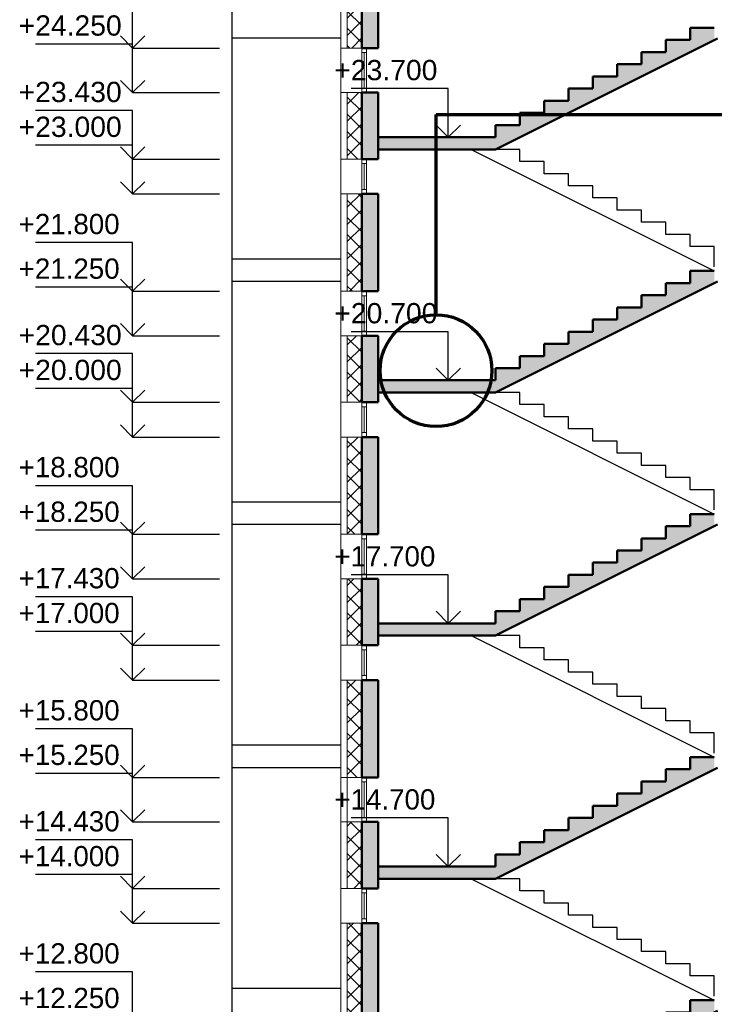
# Model space of a CAD drawing. Header units: millimetres. Extents: x 263826 to 1585445, y -423071 to 70137.
# Tile 254 of 256: x 522110 to 530684, y -77431 to -65281. Entities that reach past the tile are written whole.
import ezdxf

# ---------------------------------------------------------------- set-up
doc = ezdxf.new("R2010")
doc.units = ezdxf.units.MM
doc.layers.add('Standard', color=7, linetype='Continuous', lineweight=25)
doc.styles.add('ARIAL', font='arial.ttf')
pattern_1 = [(45, (277473.13, 108835.89), (-106.06602, 106.06602), []), (135, (277473.13, 108835.89), (-106.06602, -106.06602), [])]

# ---------------------------------------------------------------- blocks, each defined once
blk = doc.blocks.new('СЛОЖНЫЙ_ОБЪЕКТ_12')
at = {"layer": 'Standard', "color": 7, "linetype": 'Continuous', "lineweight": 25, "transparency": 33554687}
for p, q in [((250211, -184717), (253211, -186217)), ((250811, -184717), (250511, -184717)), ((250811, -184867), (250811, -184717)), ((251111, -184867), (250811, -184867)), ((251111, -185017), (251111, -184867)), ((251411, -185017), (251111, -185017)), ((251411, -185167), (251411, -185017)), ((251711, -185167), (251411, -185167)), ((251711, -185317), (251711, -185167)), ((252011, -185317), (251711, -185317)), ((252011, -185467), (252011, -185317)), ((252311, -185467), (252011, -185467)), ((252311, -185617), (252311, -185467)), ((252611, -185617), (252311, -185617)), ((252611, -185767), (252611, -185617)), ((252911, -185767), (252611, -185767)), ((252911, -185917), (252911, -185767)), ((253211, -185917), (252911, -185917)), ((253211, -186167), (253211, -185917))]:
    blk.add_line(p, q, dxfattribs=at)
blk = doc.blocks.new('СЛОЖНЫЙ_ОБЪЕКТ_13')
at = {"layer": 'Standard', "color": 7, "linetype": 'Continuous', "lineweight": 25, "transparency": 33554687}
for p, q in [((250211, -181717), (253211, -183217)), ((250811, -181717), (250511, -181717)), ((250811, -181867), (250811, -181717)), ((251111, -181867), (250811, -181867)), ((251111, -182017), (251111, -181867)), ((251411, -182017), (251111, -182017)), ((251411, -182167), (251411, -182017)), ((251711, -182167), (251411, -182167)), ((251711, -182317), (251711, -182167)), ((252011, -182317), (251711, -182317)), ((252011, -182467), (252011, -182317)), ((252311, -182467), (252011, -182467)), ((252311, -182617), (252311, -182467)), ((252611, -182617), (252311, -182617)), ((252611, -182767), (252611, -182617)), ((252911, -182767), (252611, -182767)), ((252911, -182917), (252911, -182767)), ((253211, -182917), (252911, -182917)), ((253211, -183167), (253211, -182917))]:
    blk.add_line(p, q, dxfattribs=at)
blk = doc.blocks.new('СЛОЖНЫЙ_ОБЪЕКТ_14')
at = {"layer": 'Standard', "color": 7, "linetype": 'Continuous', "lineweight": 25, "transparency": 33554687}
for p, q in [((250211, -178717), (253211, -180217)), ((250811, -178717), (250511, -178717)), ((250811, -178867), (250811, -178717)), ((251111, -178867), (250811, -178867)), ((251111, -179017), (251111, -178867)), ((251411, -179017), (251111, -179017)), ((251411, -179167), (251411, -179017)), ((251711, -179167), (251411, -179167)), ((251711, -179317), (251711, -179167)), ((252011, -179317), (251711, -179317)), ((252011, -179467), (252011, -179317)), ((252311, -179467), (252011, -179467)), ((252311, -179617), (252311, -179467)), ((252611, -179617), (252311, -179617)), ((252611, -179767), (252611, -179617)), ((252911, -179767), (252611, -179767)), ((252911, -179917), (252911, -179767)), ((253211, -179917), (252911, -179917)), ((253211, -180167), (253211, -179917))]:
    blk.add_line(p, q, dxfattribs=at)
blk = doc.blocks.new('СЛОЖНЫЙ_ОБЪЕКТ_15')
at = {"layer": 'Standard', "color": 7, "linetype": 'Continuous', "lineweight": 25, "transparency": 33554687}
for p, q in [((250211, -175717), (253211, -177217)), ((250811, -175717), (250511, -175717)), ((250811, -175867), (250811, -175717)), ((251111, -175867), (250811, -175867)), ((251111, -176017), (251111, -175867)), ((251411, -176017), (251111, -176017)), ((251411, -176167), (251411, -176017)), ((251711, -176167), (251411, -176167)), ((251711, -176317), (251711, -176167)), ((252011, -176317), (251711, -176317)), ((252011, -176467), (252011, -176317)), ((252311, -176467), (252011, -176467)), ((252311, -176617), (252311, -176467)), ((252611, -176617), (252311, -176617)), ((252611, -176767), (252611, -176617)), ((252911, -176767), (252611, -176767)), ((252911, -176917), (252911, -176767)), ((253211, -176917), (252911, -176917)), ((253211, -177167), (253211, -176917))]:
    blk.add_line(p, q, dxfattribs=at)
blk = doc.blocks.new('СЛОЖНЫЙ_ОБЪЕКТ_71')
at = {"layer": 'Standard', "linetype": 'Continuous', "lineweight": 25, "true_color": 0xf1f1f1, "transparency": 33554687}
blk.add_hatch(color=7, dxfattribs=at).paths.add_polyline_path([(253211, -174217), (252911, -174217), (252911, -174367), (252611, -174367), (252611, -174517), (252311, -174517), (252311, -174667), (252011, -174667), (252011, -174817), (251711, -174817), (251711, -174967), (251411, -174967), (251411, -175117), (251111, -175117), (251111, -175267), (250811, -175267), (250811, -175417), (250511, -175417), (250511, -175567), (249061, -175567), (249061, -175717), (250511, -175717), (253251, -174347), (253211, -174367)])
at = {"layer": 'Standard', "color": 7, "linetype": 'Continuous', "lineweight": 50, "transparency": 33554687}
for p, q in [((253211, -174217), (252911, -174217)), ((252911, -174217), (252911, -174367)), ((250511, -175717), (253251, -174347)), ((252911, -174367), (252611, -174367)), ((252611, -174367), (252611, -174517)), ((252611, -174517), (252311, -174517)), ((252311, -174517), (252311, -174667)), ((252311, -174667), (252011, -174667)), ((252011, -174667), (252011, -174817)), ((252011, -174817), (251711, -174817)), ((251711, -174817), (251711, -174967)), ((251711, -174967), (251411, -174967)), ((251411, -174967), (251411, -175117)), ((251411, -175117), (251111, -175117)), ((251111, -175117), (251111, -175267)), ((251111, -175267), (250811, -175267)), ((250811, -175267), (250811, -175417)), ((250811, -175417), (250511, -175417)), ((250511, -175417), (250511, -175567)), ((250511, -175567), (250511, -175417)), ((250511, -175567), (249061, -175567)), ((250511, -175717), (249061, -175717))]:
    blk.add_line(p, q, dxfattribs=at)
blk = doc.blocks.new('СЛОЖНЫЙ_ОБЪЕКТ_72')
at = {"layer": 'Standard', "linetype": 'Continuous', "lineweight": 25, "true_color": 0xf1f1f1, "transparency": 33554687}
blk.add_hatch(color=7, dxfattribs=at).paths.add_polyline_path([(253211, -177217), (252911, -177217), (252911, -177367), (252611, -177367), (252611, -177517), (252311, -177517), (252311, -177667), (252011, -177667), (252011, -177817), (251711, -177817), (251711, -177967), (251411, -177967), (251411, -178117), (251111, -178117), (251111, -178267), (250811, -178267), (250811, -178417), (250511, -178417), (250511, -178567), (249061, -178567), (249061, -178717), (250511, -178717), (253251, -177347), (253211, -177367)])
at = {"layer": 'Standard', "color": 7, "linetype": 'Continuous', "lineweight": 50, "transparency": 33554687}
for p, q in [((253211, -177217), (252911, -177217)), ((252911, -177217), (252911, -177367)), ((250511, -178717), (253251, -177347)), ((252911, -177367), (252611, -177367)), ((252611, -177367), (252611, -177517)), ((252611, -177517), (252311, -177517)), ((252311, -177517), (252311, -177667)), ((252311, -177667), (252011, -177667)), ((252011, -177667), (252011, -177817)), ((252011, -177817), (251711, -177817)), ((251711, -177817), (251711, -177967)), ((251711, -177967), (251411, -177967)), ((251411, -177967), (251411, -178117)), ((251411, -178117), (251111, -178117)), ((251111, -178117), (251111, -178267)), ((251111, -178267), (250811, -178267)), ((250811, -178267), (250811, -178417)), ((250811, -178417), (250511, -178417)), ((250511, -178417), (250511, -178567)), ((250511, -178567), (250511, -178417)), ((250511, -178567), (249061, -178567)), ((250511, -178717), (249061, -178717))]:
    blk.add_line(p, q, dxfattribs=at)
blk = doc.blocks.new('СЛОЖНЫЙ_ОБЪЕКТ_73')
at = {"layer": 'Standard', "linetype": 'Continuous', "lineweight": 25, "true_color": 0xf1f1f1, "transparency": 33554687}
blk.add_hatch(color=7, dxfattribs=at).paths.add_polyline_path([(253211, -180217), (252911, -180217), (252911, -180367), (252611, -180367), (252611, -180517), (252311, -180517), (252311, -180667), (252011, -180667), (252011, -180817), (251711, -180817), (251711, -180967), (251411, -180967), (251411, -181117), (251111, -181117), (251111, -181267), (250811, -181267), (250811, -181417), (250511, -181417), (250511, -181567), (249061, -181567), (249061, -181717), (250511, -181717), (253251, -180347), (253211, -180367)])
at = {"layer": 'Standard', "color": 7, "linetype": 'Continuous', "lineweight": 50, "transparency": 33554687}
for p, q in [((253211, -180217), (252911, -180217)), ((252911, -180217), (252911, -180367)), ((250511, -181717), (253251, -180347)), ((252911, -180367), (252611, -180367)), ((252611, -180367), (252611, -180517)), ((252611, -180517), (252311, -180517)), ((252311, -180517), (252311, -180667)), ((252311, -180667), (252011, -180667)), ((252011, -180667), (252011, -180817)), ((252011, -180817), (251711, -180817)), ((251711, -180817), (251711, -180967)), ((251711, -180967), (251411, -180967)), ((251411, -180967), (251411, -181117)), ((251411, -181117), (251111, -181117)), ((251111, -181117), (251111, -181267)), ((251111, -181267), (250811, -181267)), ((250811, -181267), (250811, -181417)), ((250811, -181417), (250511, -181417)), ((250511, -181417), (250511, -181567)), ((250511, -181567), (250511, -181417)), ((250511, -181567), (249061, -181567)), ((250511, -181717), (249061, -181717))]:
    blk.add_line(p, q, dxfattribs=at)
blk = doc.blocks.new('СЛОЖНЫЙ_ОБЪЕКТ_74')
at = {"layer": 'Standard', "linetype": 'Continuous', "lineweight": 25, "true_color": 0xf1f1f1, "transparency": 33554687}
blk.add_hatch(color=7, dxfattribs=at).paths.add_polyline_path([(253211, -183217), (252911, -183217), (252911, -183367), (252611, -183367), (252611, -183517), (252311, -183517), (252311, -183667), (252011, -183667), (252011, -183817), (251711, -183817), (251711, -183967), (251411, -183967), (251411, -184117), (251111, -184117), (251111, -184267), (250811, -184267), (250811, -184417), (250511, -184417), (250511, -184567), (249061, -184567), (249061, -184717), (250511, -184717), (253251, -183347), (253211, -183367)])
at = {"layer": 'Standard', "color": 7, "linetype": 'Continuous', "lineweight": 50, "transparency": 33554687}
for p, q in [((253211, -183217), (252911, -183217)), ((252911, -183217), (252911, -183367)), ((250511, -184717), (253251, -183347)), ((252911, -183367), (252611, -183367)), ((252611, -183367), (252611, -183517)), ((252611, -183517), (252311, -183517)), ((252311, -183517), (252311, -183667)), ((252311, -183667), (252011, -183667)), ((252011, -183667), (252011, -183817)), ((252011, -183817), (251711, -183817)), ((251711, -183817), (251711, -183967)), ((251711, -183967), (251411, -183967)), ((251411, -183967), (251411, -184117)), ((251411, -184117), (251111, -184117)), ((251111, -184117), (251111, -184267)), ((251111, -184267), (250811, -184267)), ((250811, -184267), (250811, -184417)), ((250811, -184417), (250511, -184417)), ((250511, -184417), (250511, -184567)), ((250511, -184567), (250511, -184417)), ((250511, -184567), (249061, -184567)), ((250511, -184717), (249061, -184717))]:
    blk.add_line(p, q, dxfattribs=at)
blk = doc.blocks.new('СЛОЖНЫЙ_ОБЪЕКТ_75')
at = {"layer": 'Standard', "linetype": 'Continuous', "lineweight": 25, "true_color": 0xf1f1f1, "transparency": 33554687}
blk.add_hatch(color=7, dxfattribs=at).paths.add_polyline_path([(253211, -186217), (252911, -186217), (252911, -186367), (252611, -186367), (252611, -186517), (252311, -186517), (252311, -186667), (252011, -186667), (252011, -186817), (251711, -186817), (251711, -186967), (251411, -186967), (251411, -187117), (251111, -187117), (251111, -187267), (250811, -187267), (250811, -187417), (250511, -187417), (250511, -187567), (249061, -187567), (249061, -187717), (250511, -187717), (253251, -186347), (253211, -186367)])
at = {"layer": 'Standard', "color": 7, "linetype": 'Continuous', "lineweight": 50, "transparency": 33554687}
for p, q in [((253211, -186217), (252911, -186217)), ((252911, -186217), (252911, -186367)), ((250511, -187717), (253251, -186347)), ((252911, -186367), (252611, -186367)), ((252611, -186367), (252611, -186517)), ((252611, -186517), (252311, -186517)), ((252311, -186517), (252311, -186667)), ((252311, -186667), (252011, -186667)), ((252011, -186667), (252011, -186817)), ((252011, -186817), (251711, -186817)), ((251711, -186817), (251711, -186967)), ((251711, -186967), (251411, -186967)), ((251411, -186967), (251411, -187117)), ((251411, -187117), (251111, -187117)), ((251111, -187117), (251111, -187267)), ((251111, -187267), (250811, -187267)), ((250811, -187267), (250811, -187417)), ((250811, -187417), (250511, -187417)), ((250511, -187417), (250511, -187567)), ((250511, -187567), (250511, -187417)), ((250511, -187567), (249061, -187567)), ((250511, -187717), (249061, -187717))]:
    blk.add_line(p, q, dxfattribs=at)
blk = doc.blocks.new('COMPLEX_ELEVATIONDIM_6')
at = {"layer": 'Standard', "color": 7, "linetype": 'Continuous', "lineweight": 25, "transparency": 33554687}
for p, q in [((246030, -174467), (246030, -173867)), ((246030, -174467), (245880, -174317)), ((246030, -174467), (246180, -174317)), ((246030, -174417), (244830, -174417)), ((246030, -175017), (246030, -174417)), ((246030, -174467), (246030, -174467)), ((246030, -174467), (246030, -174467)), ((246030, -174467), (247104, -174467)), ((246030, -174467), (246030, -174467)), ((246030, -174467), (246030, -174467)), ((246030, -175017), (245880, -174867)), ((246030, -175017), (246180, -174867)), ((246030, -175017), (246030, -175017)), ((246030, -175017), (246030, -175017)), ((246030, -175017), (247104, -175017)), ((246030, -175017), (246030, -175017)), ((246030, -175017), (246030, -175017)), ((246030, -175237), (244830, -175237)), ((246030, -175837), (246030, -175237)), ((246030, -175667), (244830, -175667)), ((246030, -175837), (245880, -175687)), ((246030, -176267), (246030, -175667)), ((246030, -175837), (246180, -175687)), ((246030, -175837), (246030, -175837)), ((246030, -175837), (246030, -175837)), ((246030, -175837), (247104, -175837)), ((246030, -175837), (246030, -175837)), ((246030, -175837), (246030, -175837)), ((246030, -176267), (245880, -176117)), ((246030, -176267), (246180, -176117)), ((246030, -176267), (246030, -176267)), ((246030, -176267), (246030, -176267)), ((246030, -176267), (247104, -176267)), ((246030, -176267), (246030, -176267)), ((246030, -176267), (246030, -176267)), ((246030, -176867), (244830, -176867)), ((246030, -177467), (246030, -176867)), ((246030, -177467), (245880, -177317)), ((246030, -177467), (246180, -177317)), ((246030, -177417), (244830, -177417)), ((246030, -178017), (246030, -177417)), ((246030, -177467), (246030, -177467)), ((246030, -177467), (246030, -177467)), ((246030, -177467), (247104, -177467)), ((246030, -177467), (246030, -177467)), ((246030, -177467), (246030, -177467)), ((246030, -178017), (245880, -177867)), ((246030, -178017), (246180, -177867)), ((246030, -178017), (246030, -178017)), ((246030, -178017), (246030, -178017)), ((246030, -178017), (247104, -178017)), ((246030, -178017), (246030, -178017)), ((246030, -178017), (246030, -178017)), ((246030, -178237), (244830, -178237)), ((246030, -178837), (246030, -178237)), ((246030, -178667), (244830, -178667)), ((246030, -178837), (245880, -178687)), ((246030, -179267), (246030, -178667)), ((246030, -178837), (246180, -178687)), ((246030, -178837), (246030, -178837)), ((246030, -178837), (246030, -178837)), ((246030, -178837), (247104, -178837)), ((246030, -178837), (246030, -178837)), ((246030, -178837), (246030, -178837)), ((246030, -179267), (245880, -179117)), ((246030, -179267), (246180, -179117)), ((246030, -179267), (246030, -179267)), ((246030, -179267), (246030, -179267)), ((246030, -179267), (247104, -179267)), ((246030, -179267), (246030, -179267)), ((246030, -179267), (246030, -179267)), ((246030, -179867), (244830, -179867)), ((246030, -180467), (246030, -179867)), ((246030, -180417), (244830, -180417)), ((246030, -180467), (245880, -180317)), ((246030, -180467), (246180, -180317)), ((246030, -181017), (246030, -180417)), ((246030, -180467), (246030, -180467)), ((246030, -180467), (246030, -180467)), ((246030, -180467), (247104, -180467)), ((246030, -180467), (246030, -180467)), ((246030, -180467), (246030, -180467)), ((246030, -181017), (245880, -180867)), ((246030, -181017), (246180, -180867)), ((246030, -181017), (246030, -181017)), ((246030, -181017), (246030, -181017)), ((246030, -181017), (247104, -181017)), ((246030, -181017), (246030, -181017)), ((246030, -181017), (246030, -181017)), ((246030, -181237), (244830, -181237)), ((246030, -181837), (246030, -181237)), ((246030, -181667), (244830, -181667)), ((246030, -181837), (245880, -181687)), ((246030, -182267), (246030, -181667)), ((246030, -181837), (246180, -181687)), ((246030, -181837), (246030, -181837)), ((246030, -181837), (246030, -181837)), ((246030, -181837), (247104, -181837)), ((246030, -181837), (246030, -181837)), ((246030, -181837), (246030, -181837)), ((246030, -182267), (245880, -182117)), ((246030, -182267), (246180, -182117)), ((246030, -182267), (246030, -182267)), ((246030, -182267), (246030, -182267)), ((246030, -182267), (247104, -182267)), ((246030, -182267), (246030, -182267)), ((246030, -182267), (246030, -182267)), ((246030, -182867), (244830, -182867)), ((246030, -183467), (246030, -182867)), ((246030, -183467), (245880, -183317)), ((246030, -183467), (246180, -183317)), ((246030, -183417), (244830, -183417)), ((246030, -184017), (246030, -183417)), ((246030, -183467), (246030, -183467)), ((246030, -183467), (246030, -183467)), ((246030, -183467), (247104, -183467)), ((246030, -183467), (246030, -183467)), ((246030, -183467), (246030, -183467)), ((246030, -184017), (245880, -183867)), ((246030, -184017), (246180, -183867)), ((246030, -184017), (246030, -184017)), ((246030, -184017), (246030, -184017)), ((246030, -184017), (247104, -184017)), ((246030, -184017), (246030, -184017)), ((246030, -184017), (246030, -184017)), ((246030, -184237), (244830, -184237)), ((246030, -184837), (246030, -184237)), ((246030, -184667), (244830, -184667)), ((246030, -185267), (246030, -184667)), ((246030, -184837), (245880, -184687)), ((246030, -184837), (246180, -184687)), ((246030, -184837), (246030, -184837)), ((246030, -184837), (246030, -184837)), ((246030, -184837), (247104, -184837)), ((246030, -184837), (246030, -184837)), ((246030, -184837), (246030, -184837)), ((246030, -185267), (245880, -185117)), ((246030, -185267), (246180, -185117)), ((246030, -185267), (246030, -185267)), ((246030, -185267), (246030, -185267)), ((246030, -185267), (247104, -185267)), ((246030, -185267), (246030, -185267)), ((246030, -185267), (246030, -185267)), ((246030, -185867), (244830, -185867)), ((246030, -186467), (246030, -185867))]:
    blk.add_line(p, q, dxfattribs=at)
at = {"layer": 'Standard', "color": 7, "linetype": 'Continuous', "lineweight": 25, "transparency": 33554687, "char_height": 250, "attachment_point": 7, "style": 'ARIAL'}
for s, insert, width in [('\\W1.00;+24.250', (244624, -174317), 1396.45), ('\\W1.00;+23.430', (244624, -175137), 1396.45), ('\\W1.00;+23.000', (244624, -175567), 1396.45), ('\\W0.98;+21.800', (244624, -176767), 1394.59), ('\\W0.98;+21.250', (244624, -177317), 1394.59), ('\\W1.00;+20.430', (244624, -178137), 1396.45), ('\\W1.00;+20.000', (244624, -178567), 1396.45), ('\\W0.98;+18.800', (244624, -179767), 1394.59), ('\\W0.98;+18.250', (244624, -180317), 1394.59), ('\\W0.98;+17.430', (244624, -181137), 1394.59), ('\\W0.98;+17.000', (244624, -181567), 1394.59), ('\\W0.98;+15.800', (244624, -182767), 1394.59), ('\\W0.98;+15.250', (244624, -183317), 1394.59), ('\\W0.98;+14.430', (244624, -184137), 1394.59), ('\\W0.98;+14.000', (244624, -184567), 1394.59), ('\\W0.98;+12.800', (244624, -185767), 1394.59), ('\\W0.98;+12.250', (244624, -186317), 1394.59)]:
    blk.add_mtext(s, dxfattribs=dict(at, insert=insert, width=width))
blk = doc.blocks.new('COMPLEX_ELEVATIONDIM_7')
at = {"layer": 'Standard', "color": 7, "linetype": 'Continuous', "lineweight": 25, "transparency": 33554687}
for p, q in [((249927, -174967), (248727, -174967)), ((249927, -175567), (249927, -174967)), ((249927, -175567), (249777, -175417)), ((249927, -175567), (250077, -175417)), ((249927, -175567), (249927, -175567)), ((249927, -175567), (249927, -175567)), ((249927, -175567), (249927, -175567)), ((249927, -175567), (249927, -175567)), ((249927, -177967), (248727, -177967)), ((249927, -178567), (249927, -177967)), ((249927, -178567), (249777, -178417)), ((249927, -178567), (250077, -178417)), ((249927, -178567), (249927, -178567)), ((249927, -178567), (249927, -178567)), ((249927, -178567), (249927, -178567)), ((249927, -178567), (249927, -178567)), ((249927, -180967), (248727, -180967)), ((249927, -181567), (249927, -180967)), ((249927, -181567), (249777, -181417)), ((249927, -181567), (250077, -181417)), ((249927, -181567), (249927, -181567)), ((249927, -181567), (249927, -181567)), ((249927, -181567), (249927, -181567)), ((249927, -181567), (249927, -181567)), ((249927, -183967), (248727, -183967)), ((249927, -184567), (249927, -183967)), ((249927, -184567), (249777, -184417)), ((249927, -184567), (250077, -184417)), ((249927, -184567), (249927, -184567)), ((249927, -184567), (249927, -184567)), ((249927, -184567), (249927, -184567)), ((249927, -184567), (249927, -184567))]:
    blk.add_line(p, q, dxfattribs=at)
at = {"layer": 'Standard', "color": 7, "linetype": 'Continuous', "lineweight": 25, "transparency": 33554687, "char_height": 250, "attachment_point": 7, "style": 'ARIAL'}
for s, insert, width in [('\\W1.00;+23.700', (248521, -174867), 1396.45), ('\\W1.00;+20.700', (248521, -177867), 1396.45), ('\\W0.98;+17.700', (248521, -180867), 1394.59), ('\\W0.98;+14.700', (248521, -183867), 1394.59)]:
    blk.add_mtext(s, dxfattribs=dict(at, insert=insert, width=width))

msp = doc.modelspace()

# ---------------------------------------------------------------- hatches: boundary and pattern name
at = {"layer": 'Standard', "linetype": 'Continuous', "lineweight": 18, "transparency": 33554687}
h = msp.add_hatch(dxfattribs=at)
h.set_pattern_fill('__________6', color=41, scale=100, style=0, pattern_type=2)
h.set_pattern_definition(pattern_1)
h.paths.add_polyline_path([(526154.21797, -65630.92275), (526334.21797, -65630.92275), (526334.21797, -64430.93222), (526154.21797, -64430.93222)], flags=0)
at = {"layer": 'Standard', "linetype": 'Continuous', "lineweight": 25, "true_color": 0xf1f1f1, "transparency": 33554687}
for points in [[(526534.21797, -65630.92275), (526534.21797, -64430.93222), (526334.21797, -64430.93222), (526334.21797, -65630.92275)], [(526534.21797, -67000.93222), (526534.21797, -66180.92275), (526334.21797, -66180.92275), (526334.21797, -67000.93222)], [(526334.21797, -67430.93222), (526334.21797, -68630.92275), (526534.21797, -68630.92275), (526534.21797, -67430.93222)], [(526334.21797, -69180.92275), (526334.21797, -70000.93222), (526534.21797, -70000.93222), (526534.21797, -69180.92275)], [(526334.21797, -71630.92275), (526534.21797, -71630.92275), (526534.21797, -70430.93222), (526334.21797, -70430.93222)], [(526534.21797, -73000.93222), (526534.21797, -72180.92275), (526334.21797, -72180.92275), (526334.21797, -73000.93222)], [(526334.21797, -73430.93222), (526334.21797, -74630.92275), (526534.21797, -74630.92275), (526534.21797, -73430.93222)], [(526534.21797, -76000.93222), (526534.21797, -75180.92275), (526334.21797, -75180.92275), (526334.21797, -76000.93222)], [(526334.21797, -77630.92275), (526534.21797, -77630.92275), (526534.21797, -76430.93222), (526334.21797, -76430.93222)]]:
    msp.add_hatch(color=7, dxfattribs=at).paths.add_polyline_path(points)
at = {"layer": 'Standard', "linetype": 'Continuous', "lineweight": 18, "transparency": 33554687}
h = msp.add_hatch(dxfattribs=at)
h.set_pattern_fill('__________6', color=41, scale=100, style=0, pattern_type=2)
h.set_pattern_definition(pattern_1)
h.paths.add_polyline_path([(526154.21797, -67000.93222), (526334.21797, -67000.93222), (526334.21797, -66180.92275), (526154.21797, -66180.92275)], flags=0)
h = msp.add_hatch(dxfattribs=at)
h.set_pattern_fill('__________6', color=41, scale=100, style=0, pattern_type=2)
h.set_pattern_definition(pattern_1)
h.paths.add_polyline_path([(526154.21797, -68630.92275), (526334.21797, -68630.92275), (526334.21797, -67430.93222), (526154.21797, -67430.93222)], flags=0)
h = msp.add_hatch(dxfattribs=at)
h.set_pattern_fill('__________6', color=41, scale=100, style=0, pattern_type=2)
h.set_pattern_definition(pattern_1)
h.paths.add_polyline_path([(526334.21797, -69180.92275), (526154.21797, -69180.92275), (526154.21797, -70000.93222), (526334.21797, -70000.93222)], flags=0)
h = msp.add_hatch(dxfattribs=at)
h.set_pattern_fill('__________6', color=41, scale=100, style=0, pattern_type=2)
h.set_pattern_definition(pattern_1)
h.paths.add_polyline_path([(526334.21797, -71630.92275), (526334.21797, -70430.93222), (526154.21797, -70430.93222), (526154.21797, -71630.92275)], flags=0)
h = msp.add_hatch(dxfattribs=at)
h.set_pattern_fill('__________6', color=41, scale=100, style=0, pattern_type=2)
h.set_pattern_definition(pattern_1)
h.paths.add_polyline_path([(526334.21797, -73000.93222), (526334.21797, -72180.92275), (526154.21797, -72180.92275), (526154.21797, -73000.93222)], flags=0)
h = msp.add_hatch(dxfattribs=at)
h.set_pattern_fill('__________6', color=41, scale=100, style=0, pattern_type=2)
h.set_pattern_definition(pattern_1)
h.paths.add_polyline_path([(526154.21797, -73430.93222), (526154.21797, -74630.92275), (526334.21797, -74630.92275), (526334.21797, -73430.93222)], flags=0)
h = msp.add_hatch(dxfattribs=at)
h.set_pattern_fill('__________6', color=41, scale=100, style=0, pattern_type=2)
h.set_pattern_definition(pattern_1)
h.paths.add_polyline_path([(526154.21797, -75180.92275), (526154.21797, -76000.93222), (526334.21797, -76000.93222), (526334.21797, -75180.92275)], flags=0)
h = msp.add_hatch(dxfattribs=at)
h.set_pattern_fill('__________6', color=41, scale=100, style=0, pattern_type=2)
h.set_pattern_definition(pattern_1)
h.paths.add_polyline_path([(526154.21797, -76430.93222), (526154.21797, -77630.92275), (526334.21797, -77630.92275), (526334.21797, -76430.93222)], flags=0)

# ---------------------------------------------------------------- linework, layer by layer
at = {"layer": 'Standard', "color": 7, "linetype": 'Continuous', "lineweight": 25, "transparency": 33554687}
for p, q in [((524734.21831, -80510.92275), (524734.21831, -41930.92275)), ((526074.21797, -65510.92275), (524734.21831, -65510.92275)), ((526074.21797, -65510.92275), (524734.21831, -65510.92275)), ((524734.21831, -68230.92275), (526074.21797, -68230.92275)), ((526074.21797, -68510.92275), (524734.21831, -68510.92275)), ((526074.21797, -68510.92275), (524734.21831, -68510.92275)), ((524734.21831, -71230.92275), (526074.21797, -71230.92275)), ((526074.21797, -71510.92275), (524734.21831, -71510.92275)), ((526074.21797, -71510.92275), (524734.21831, -71510.92275)), ((524734.21831, -74230.92275), (526074.21797, -74230.92275)), ((526074.21797, -74510.92275), (524734.21831, -74510.92275)), ((526074.21797, -74510.92275), (524734.21831, -74510.92275)), ((524734.21831, -77230.92275), (526074.21797, -77230.92275))]:
    msp.add_line(p, q, dxfattribs=at)
at = {"layer": 'Standard', "color": 7, "linetype": 'Continuous', "lineweight": 13, "transparency": 33554687}
for p, q in [((526074.21797, -41930.92275), (526074.21797, -82000.93222)), ((526074.21797, -65630.92275), (526094.21797, -65630.92275)), ((526094.21797, -65630.92275), (526154.21797, -65630.92275)), ((526334.21797, -65630.92275), (526334.21797, -65686.92275)), ((526334.21797, -65686.92275), (526390.21797, -65686.92275)), ((526334.21797, -65686.92275), (526334.21797, -66124.92275)), ((526362.21797, -65686.92275), (526362.21797, -66124.92275)), ((526390.21797, -65686.92275), (526390.21797, -65630.92275)), ((526390.21797, -66124.92275), (526390.21797, -65686.92275)), ((526094.21797, -66180.92275), (526074.21797, -66180.92275)), ((526154.21797, -66180.92275), (526094.21797, -66180.92275)), ((526334.21797, -66124.92275), (526334.21797, -66180.92275)), ((526390.21797, -66124.92275), (526334.21797, -66124.92275)), ((526390.21797, -66180.92275), (526390.21797, -66124.92275)), ((526074.21797, -67000.93222), (526094.21797, -67000.93222)), ((526094.21797, -67000.93222), (526154.21797, -67000.93222)), ((526334.21797, -67000.93222), (526334.21797, -67056.93222)), ((526334.21797, -67056.93222), (526390.21797, -67056.93222)), ((526334.21797, -67056.93222), (526334.21797, -67374.93222)), ((526362.21797, -67056.93222), (526362.21797, -67374.93222)), ((526390.21797, -67056.93222), (526390.21797, -67000.93222)), ((526390.21797, -67374.93222), (526390.21797, -67056.93222)), ((526094.21797, -67430.93222), (526074.21797, -67430.93222)), ((526154.21797, -67430.93222), (526094.21797, -67430.93222)), ((526334.21797, -67374.93222), (526334.21797, -67430.93222)), ((526390.21797, -67374.93222), (526334.21797, -67374.93222)), ((526390.21797, -67430.93222), (526390.21797, -67374.93222)), ((526074.21797, -68630.92275), (526094.21797, -68630.92275)), ((526094.21797, -68630.92275), (526154.21797, -68630.92275)), ((526334.21797, -68630.92275), (526334.21797, -68686.92275)), ((526390.21797, -68686.92275), (526390.21797, -68630.92275)), ((526334.21797, -68686.92275), (526390.21797, -68686.92275)), ((526334.21797, -68686.92275), (526334.21797, -69124.92275)), ((526362.21797, -68686.92275), (526362.21797, -69124.92275)), ((526390.21797, -69124.92275), (526390.21797, -68686.92275)), ((526334.21797, -69124.92275), (526334.21797, -69180.92275)), ((526390.21797, -69124.92275), (526334.21797, -69124.92275)), ((526390.21797, -69180.92275), (526390.21797, -69124.92275)), ((526094.21797, -69180.92275), (526074.21797, -69180.92275)), ((526154.21797, -69180.92275), (526094.21797, -69180.92275)), ((526074.21797, -70000.93222), (526094.21797, -70000.93222)), ((526094.21797, -70000.93222), (526154.21797, -70000.93222)), ((526334.21797, -70000.93222), (526334.21797, -70056.93222)), ((526334.21797, -70056.93222), (526390.21797, -70056.93222)), ((526334.21797, -70056.93222), (526334.21797, -70374.93222)), ((526362.21797, -70056.93222), (526362.21797, -70374.93222)), ((526390.21797, -70056.93222), (526390.21797, -70000.93222)), ((526390.21797, -70374.93222), (526390.21797, -70056.93222)), ((526094.21797, -70430.93222), (526074.21797, -70430.93222)), ((526154.21797, -70430.93222), (526094.21797, -70430.93222)), ((526334.21797, -70374.93222), (526334.21797, -70430.93222)), ((526390.21797, -70374.93222), (526334.21797, -70374.93222)), ((526390.21797, -70430.93222), (526390.21797, -70374.93222)), ((526074.21797, -71630.92275), (526094.21797, -71630.92275)), ((526094.21797, -71630.92275), (526154.21797, -71630.92275)), ((526334.21797, -71630.92275), (526334.21797, -71686.92275)), ((526390.21797, -71686.92275), (526390.21797, -71630.92275)), ((526334.21797, -71686.92275), (526390.21797, -71686.92275)), ((526334.21797, -71686.92275), (526334.21797, -72124.92275)), ((526362.21797, -71686.92275), (526362.21797, -72124.92275)), ((526390.21797, -72124.92275), (526390.21797, -71686.92275)), ((526334.21797, -72124.92275), (526334.21797, -72180.92275)), ((526390.21797, -72124.92275), (526334.21797, -72124.92275)), ((526390.21797, -72180.92275), (526390.21797, -72124.92275)), ((526094.21797, -72180.92275), (526074.21797, -72180.92275)), ((526154.21797, -72180.92275), (526094.21797, -72180.92275)), ((526074.21797, -73000.93222), (526094.21797, -73000.93222)), ((526094.21797, -73000.93222), (526154.21797, -73000.93222)), ((526334.21797, -73000.93222), (526334.21797, -73056.93222)), ((526390.21797, -73056.93222), (526390.21797, -73000.93222)), ((526334.21797, -73056.93222), (526390.21797, -73056.93222)), ((526334.21797, -73056.93222), (526334.21797, -73374.93222)), ((526362.21797, -73056.93222), (526362.21797, -73374.93222)), ((526390.21797, -73374.93222), (526390.21797, -73056.93222)), ((526334.21797, -73374.93222), (526334.21797, -73430.93222)), ((526390.21797, -73374.93222), (526334.21797, -73374.93222)), ((526390.21797, -73430.93222), (526390.21797, -73374.93222)), ((526094.21797, -73430.93222), (526074.21797, -73430.93222)), ((526154.21797, -73430.93222), (526094.21797, -73430.93222)), ((526074.21797, -74630.92275), (526094.21797, -74630.92275)), ((526094.21797, -74630.92275), (526154.21797, -74630.92275)), ((526334.21797, -74630.92275), (526334.21797, -74686.92275)), ((526334.21797, -74686.92275), (526390.21797, -74686.92275)), ((526334.21797, -74686.92275), (526334.21797, -75124.92275)), ((526362.21797, -74686.92275), (526362.21797, -75124.92275)), ((526390.21797, -74686.92275), (526390.21797, -74630.92275)), ((526390.21797, -75124.92275), (526390.21797, -74686.92275)), ((526094.21797, -75180.92275), (526074.21797, -75180.92275)), ((526154.21797, -75180.92275), (526094.21797, -75180.92275)), ((526334.21797, -75124.92275), (526334.21797, -75180.92275)), ((526390.21797, -75124.92275), (526334.21797, -75124.92275)), ((526390.21797, -75180.92275), (526390.21797, -75124.92275)), ((526074.21797, -76000.93222), (526094.21797, -76000.93222)), ((526094.21797, -76000.93222), (526154.21797, -76000.93222)), ((526334.21797, -76000.93222), (526334.21797, -76056.93222)), ((526334.21797, -76056.93222), (526390.21797, -76056.93222)), ((526334.21797, -76056.93222), (526334.21797, -76374.93222)), ((526362.21797, -76056.93222), (526362.21797, -76374.93222)), ((526390.21797, -76056.93222), (526390.21797, -76000.93222)), ((526390.21797, -76374.93222), (526390.21797, -76056.93222)), ((526334.21797, -76374.93222), (526334.21797, -76430.93222)), ((526390.21797, -76374.93222), (526334.21797, -76374.93222)), ((526390.21797, -76430.93222), (526390.21797, -76374.93222)), ((526094.21797, -76430.93222), (526074.21797, -76430.93222)), ((526154.21797, -76430.93222), (526094.21797, -76430.93222))]:
    msp.add_line(p, q, dxfattribs=at)
at = {"layer": 'Standard', "color": 41, "linetype": 'Continuous', "lineweight": 13, "transparency": 33554687}
for p, q in [((526154.21797, -64430.93222), (526154.21797, -65630.92275)), ((526154.21797, -65630.92275), (526334.21775, -65630.92275)), ((526334.21775, -66180.92275), (526154.21797, -66180.92275)), ((526154.21797, -66180.92275), (526154.21797, -67000.93222)), ((526154.21797, -67000.93222), (526334.21775, -67000.93222)), ((526334.21775, -67430.93222), (526154.21797, -67430.93222)), ((526154.21797, -67430.93222), (526154.21797, -68630.92275)), ((526154.21797, -68630.92275), (526334.21775, -68630.92275)), ((526334.21775, -69180.92275), (526154.21797, -69180.92275)), ((526154.21797, -69180.92275), (526154.21797, -70000.93222)), ((526154.21797, -70000.93222), (526334.21775, -70000.93222)), ((526334.21775, -70430.93222), (526154.21797, -70430.93222)), ((526154.21797, -70430.93222), (526154.21797, -71630.92275)), ((526154.21797, -71630.92275), (526334.21775, -71630.92275)), ((526334.21775, -72180.92275), (526154.21797, -72180.92275)), ((526154.21797, -72180.92275), (526154.21797, -73000.93222)), ((526154.21797, -73000.93222), (526334.21775, -73000.93222)), ((526334.21775, -73430.93222), (526154.21797, -73430.93222)), ((526154.21797, -73430.93222), (526154.21797, -76000.93222)), ((526154.21797, -74630.92275), (526334.21775, -74630.92275)), ((526334.21775, -75180.92275), (526154.21797, -75180.92275)), ((526154.21797, -76000.93222), (526334.21775, -76000.93222)), ((526334.21775, -76430.93222), (526154.21797, -76430.93222)), ((526154.21797, -76430.93222), (526154.21797, -79000.93222))]:
    msp.add_line(p, q, dxfattribs=at)
at = {"layer": 'Standard', "color": 7, "linetype": 'Continuous', "lineweight": 50, "transparency": 33554687}
for p, q in [((526334.21797, -64430.93222), (526334.21797, -65630.92275)), ((526534.21797, -65630.92275), (526534.21797, -64430.93222)), ((526334.21797, -65630.92275), (526390.21797, -65630.92275)), ((526390.21797, -65630.92275), (526534.21797, -65630.92275)), ((526390.21797, -66180.92275), (526334.21797, -66180.92275)), ((526334.21797, -66180.92275), (526334.21797, -67000.93222)), ((526534.21797, -66180.92275), (526390.21797, -66180.92275)), ((526534.21797, -67000.93222), (526534.21797, -66180.92275)), ((526334.21797, -67000.93222), (526390.21797, -67000.93222)), ((526390.21797, -67000.93222), (526534.21797, -67000.93222)), ((526390.21797, -67430.93222), (526334.21797, -67430.93222)), ((526334.21797, -67430.93222), (526334.21797, -68630.92275)), ((526534.21797, -67430.93222), (526390.21797, -67430.93222)), ((526534.21797, -68630.92275), (526534.21797, -67430.93222)), ((526334.21797, -68630.92275), (526390.21797, -68630.92275)), ((526390.21797, -68630.92275), (526534.21797, -68630.92275)), ((526390.21797, -69180.92275), (526334.21797, -69180.92275)), ((526334.21797, -69180.92275), (526334.21797, -70000.93222)), ((526534.21797, -69180.92275), (526390.21797, -69180.92275)), ((526534.21797, -70000.93222), (526534.21797, -69180.92275)), ((526334.21797, -70000.93222), (526390.21797, -70000.93222)), ((526390.21797, -70000.93222), (526534.21797, -70000.93222)), ((526390.21797, -70430.93222), (526334.21797, -70430.93222)), ((526334.21797, -70430.93222), (526334.21797, -71630.92275)), ((526534.21797, -70430.93222), (526390.21797, -70430.93222)), ((526534.21797, -71630.92275), (526534.21797, -70430.93222)), ((526334.21797, -71630.92275), (526390.21797, -71630.92275)), ((526390.21797, -71630.92275), (526534.21797, -71630.92275)), ((526390.21797, -72180.92275), (526334.21797, -72180.92275)), ((526334.21797, -72180.92275), (526334.21797, -73000.93222)), ((526534.21797, -72180.92275), (526390.21797, -72180.92275)), ((526534.21797, -73000.93222), (526534.21797, -72180.92275)), ((526334.21797, -73000.93222), (526390.21797, -73000.93222)), ((526390.21797, -73000.93222), (526534.21797, -73000.93222)), ((526390.21797, -73430.93222), (526334.21797, -73430.93222)), ((526334.21797, -73430.93222), (526334.21797, -74630.92275)), ((526534.21797, -73430.93222), (526390.21797, -73430.93222)), ((526534.21797, -74630.92275), (526534.21797, -73430.93222)), ((526334.21797, -74630.92275), (526390.21797, -74630.92275)), ((526390.21797, -74630.92275), (526534.21797, -74630.92275)), ((526390.21797, -75180.92275), (526334.21797, -75180.92275)), ((526334.21797, -75180.92275), (526334.21797, -76000.93222)), ((526534.21797, -75180.92275), (526390.21797, -75180.92275)), ((526534.21797, -76000.93222), (526534.21797, -75180.92275)), ((526334.21797, -76000.93222), (526390.21797, -76000.93222)), ((526390.21797, -76000.93222), (526534.21797, -76000.93222)), ((526390.21797, -76430.93222), (526334.21797, -76430.93222)), ((526334.21797, -76430.93222), (526334.21797, -77630.92275)), ((526534.21797, -76430.93222), (526390.21797, -76430.93222)), ((526534.21797, -77630.92275), (526534.21797, -76430.93222))]:
    msp.add_line(p, q, dxfattribs=at)
at = {"layer": 'Standard', "color": 136, "linetype": 'Continuous', "lineweight": 70, "transparency": 33554687}
for p, q in [((527249.37569, -68922.18388), (527249.37569, -66452.18388)), ((527249.37569, -66452.18388), (547315.52589, -66452.18388))]:
    msp.add_line(p, q, dxfattribs=at)
msp.add_circle((527249.37569, -69612.21028), 690.0264, dxfattribs=at)

# ---------------------------------------------------------------- block references
at = {"layer": 'Standard', "color": 7, "linetype": 'Continuous', "lineweight": 25, "transparency": 33554687}
for name in ['COMPLEX_ELEVATIONDIM_6', 'COMPLEX_ELEVATIONDIM_7', 'СЛОЖНЫЙ_ОБЪЕКТ_15', 'СЛОЖНЫЙ_ОБЪЕКТ_14', 'СЛОЖНЫЙ_ОБЪЕКТ_13', 'СЛОЖНЫЙ_ОБЪЕКТ_12']:
    msp.add_blockref(name, (277473.13288, 108835.88877), dxfattribs=at)
at = {"layer": 'Standard', "color": 7, "linetype": 'Continuous', "lineweight": 50, "transparency": 33554687}
for name in ['СЛОЖНЫЙ_ОБЪЕКТ_71', 'СЛОЖНЫЙ_ОБЪЕКТ_72', 'СЛОЖНЫЙ_ОБЪЕКТ_73', 'СЛОЖНЫЙ_ОБЪЕКТ_74', 'СЛОЖНЫЙ_ОБЪЕКТ_75']:
    msp.add_blockref(name, (277473.13288, 108835.88877), dxfattribs=at)

doc.saveas('drawing.dxf')
